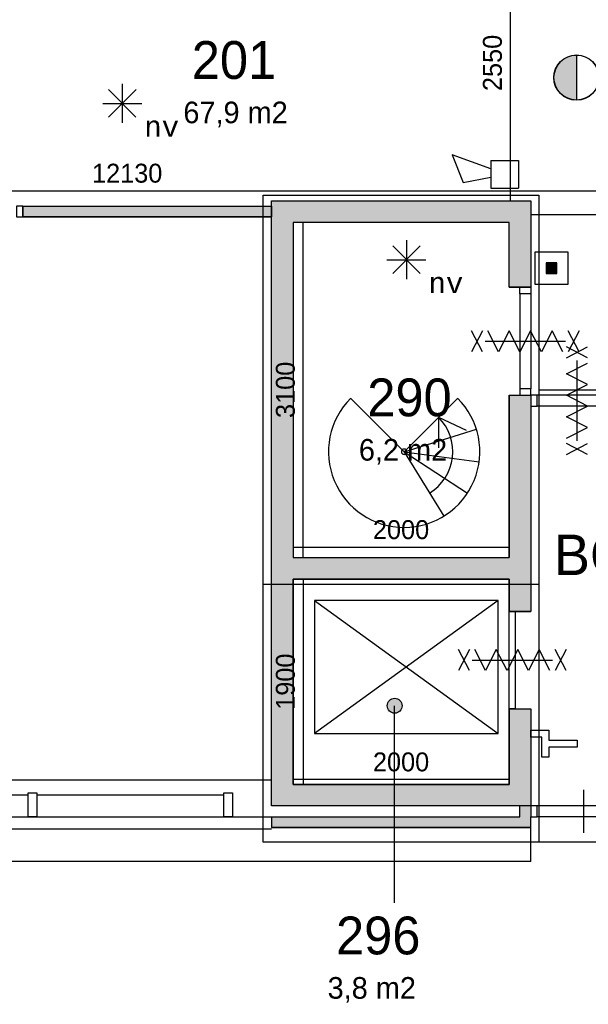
# Model space of a CAD drawing. Extents: x 393774 to 561444, y -100020 to -6220.
# Tile 35 of 47: x 518014 to 523277, y -38855 to -29745. Entities that reach past the tile are written whole.
import ezdxf
from ezdxf.enums import TextEntityAlignment as Align

# ---------------------------------------------------------------- set-up
doc = ezdxf.new("R2010")
doc.units = 0
doc.header["$MEASUREMENT"] = 0
doc.header["$PDMODE"] = 35
doc.header["$PDSIZE"] = -0.5
doc.layers.get('0').update_dxf_attribs({"linetype": 'CONTINUOUS'})
doc.layers.get('DEFPOINTS').update_dxf_attribs({"linetype": 'CONTINUOUS'})
for name, color, linetype in [('AA$1A---_ARCEER', 252, 'CONTINUOUS'), ('AL00---_BRANDBEVEILIGING', 252, 'CONTINUOUS'), ('AL21----_BUITENWAND', 252, 'CONTINUOUS'), ('AL22----_BINNENWAND', 252, 'CONTINUOUS'), ('AL24----_TRAPPEN', 252, 'CONTINUOUS'), ('AL31----_BUITENKOZIJN', 252, 'CONTINUOUS'), ('AL32----_BINNENKOZIJN', 252, 'CONTINUOUS'), ('AM$1A---_MAATVOERING', 252, 'CONTINUOUS'), ('Brandweer', 252, 'CONTINUOUS'), ('LAYER01', 252, 'CONTINUOUS'), ('M2', 252, 'CONTINUOUS'), ('OMPARTIMENTERING', 252, 'CONTINUOUS')]:
    doc.layers.add(name, color=color, linetype=linetype)
doc.styles.add('B-01', font='b-gbp')
doc.styles.add('MONOTXT', font='MONOTXT')
doc.dimstyles.new('BBA_STAND', dxfattribs={"dimtxt": 175, "dimasz": 1, "dimexe": 1, "dimexo": 0.001, "dimgap": 75, "dimtad": 1, "dimdec": 0, "dimzin": 0, "dimdsep": 46, "dimtxsty": 'B-01', "dimblk": 'NONE', "dimblk1": 'NONE', "dimblk2": 'PIJL1', "dimcen": 1, "dimse1": 1, "dimse2": 1, "dimclrd": 256, "dimclre": 1, "dimclrt": 256, "dimadec": 0, "dimazin": 0, "dimtfac": 1, "dimtdec": 0, "dimtmove": 0, "dimatfit": 0, "dimldrblk": 'PIJL1', "dimfxl": 1, "dimtolj": 1, "dimtzin": 0, "dimarcsym": 0})

# ---------------------------------------------------------------- blocks, each defined once
blk = doc.blocks.new('*D40')
at = {"layer": 'AM$1A---_MAATVOERING', "lineweight": -2, "transparency": 16777216}
blk.add_line((514594.3, -36779.1), (520344.3, -36779.1), dxfattribs=at)
at = {"layer": 'DEFPOINTS', "color": 0, "transparency": 16777216}
for p in [(514594.3, -36645.1), (520344.3, -36645.1), (520344.3, -36779.1)]:
    blk.add_point(p, dxfattribs=at)
at = {"layer": 'AM$1A---_MAATVOERING', "transparency": 16777216, "insert": (517469.3, -36616.6), "char_height": 175, "attachment_point": 5, "style": 'B-01'}
blk.add_mtext('\\A1;5750', dxfattribs=at)
blk = doc.blocks.new('_None')
blk = doc.blocks.new('PIJL1')
at = {"color": 1, "linetype": 'ByBlock'}
blk.add_line((0, 82.6), (0, -82.6), dxfattribs=at)
blk.add_solid([(-100, 16.7), (-100, -16.7), (0, 0)], dxfattribs=at)
blk = doc.blocks.new('*D42')
at = {"layer": 'AM$1A---_MAATVOERING', "lineweight": -2, "transparency": 16777216}
blk.add_line((522544.3, -34627.1), (520544.3, -34627.1), dxfattribs=at)
at = {"layer": 'DEFPOINTS', "color": 0, "transparency": 16777216}
for p in [(520544.3, -34521.1), (522544.3, -34521.1), (520544.3, -34627.1)]:
    blk.add_point(p, dxfattribs=at)
at = {"layer": 'AM$1A---_MAATVOERING', "transparency": 16777216, "insert": (521544.3, -34464.6), "char_height": 175, "attachment_point": 5, "style": 'B-01'}
blk.add_mtext('\\A1;2000', dxfattribs=at)
blk = doc.blocks.new('*D43')
at = {"layer": 'AM$1A---_MAATVOERING', "lineweight": -2, "transparency": 16777216}
blk.add_line((520636.9, -34720.1), (520636.9, -31620.1), dxfattribs=at)
at = {"layer": 'DEFPOINTS', "color": 0, "transparency": 16777216}
for p in [(520636.9, -31620.1), (520870.9, -31620.1), (520870.9, -34720.1)]:
    blk.add_point(p, dxfattribs=at)
at = {"layer": 'AM$1A---_MAATVOERING', "transparency": 16777216, "insert": (520474.4, -33170.1), "char_height": 175, "attachment_point": 5, "rotation": 90, "style": 'B-01'}
blk.add_mtext('\\A1;3100', dxfattribs=at)
blk = doc.blocks.new('*D44')
at = {"layer": 'AM$1A---_MAATVOERING', "lineweight": -2, "transparency": 16777216}
blk.add_line((520636.9, -34920.1), (520636.9, -36820.1), dxfattribs=at)
at = {"layer": 'DEFPOINTS', "color": 0, "transparency": 16777216}
for p in [(520636.9, -34920.1), (520636.9, -36820.1), (520636.9, -36820.1)]:
    blk.add_point(p, dxfattribs=at)
at = {"layer": 'AM$1A---_MAATVOERING', "transparency": 16777216, "insert": (520474.4, -35870.1), "char_height": 175, "attachment_point": 5, "rotation": 90, "style": 'B-01'}
blk.add_mtext('\\A1;1900', dxfattribs=at)
blk = doc.blocks.new('*D45')
at = {"layer": 'AM$1A---_MAATVOERING', "lineweight": -2, "transparency": 16777216}
blk.add_line((522544.3, -36776.1), (520544.3, -36776.1), dxfattribs=at)
at = {"layer": 'DEFPOINTS', "color": 0, "transparency": 16777216}
for p in [(520544.3, -36686.1), (522544.3, -36686.1), (520544.3, -36776.1)]:
    blk.add_point(p, dxfattribs=at)
at = {"layer": 'AM$1A---_MAATVOERING', "transparency": 16777216, "insert": (521544.3, -36613.6), "char_height": 175, "attachment_point": 5, "style": 'B-01'}
blk.add_mtext('\\A1;2000', dxfattribs=at)
blk = doc.blocks.new('*D142')
at = {"layer": 'AM$1A---_MAATVOERING', "lineweight": -2, "transparency": 16777216}
blk.add_line((522553.3, -28870.1), (522553.3, -31420.1), dxfattribs=at)
at = {"layer": 'DEFPOINTS', "color": 0, "transparency": 16777216}
for p in [(524650.9, -28870.1), (522553.3, -31420.1), (524650.9, -31420.1)]:
    blk.add_point(p, dxfattribs=at)
at = {"layer": 'AM$1A---_MAATVOERING', "transparency": 16777216, "insert": (522390.8, -30145.1), "char_height": 175, "attachment_point": 5, "rotation": 90, "style": 'B-01'}
blk.add_mtext('\\A1;2550', dxfattribs=at)
blk = doc.blocks.new('*D147')
at = {"layer": 'AM$1A---_MAATVOERING', "lineweight": -2, "transparency": 16777216}
blk.add_line((522744.3, -31547.2), (525074.3, -31547.2), dxfattribs=at)
at = {"layer": 'DEFPOINTS', "color": 0, "transparency": 16777216}
for p in [(522744.3, -31531.9), (525074.3, -31531.9), (525074.3, -31547.2)]:
    blk.add_point(p, dxfattribs=at)
at = {"layer": 'AM$1A---_MAATVOERING', "transparency": 16777216, "insert": (523909.3, -31384.7), "char_height": 175, "attachment_point": 5, "style": 'B-01'}
blk.add_mtext('\\A1;2330', dxfattribs=at)
blk = doc.blocks.new('*D148')
at = {"layer": 'AM$1A---_MAATVOERING', "lineweight": -2, "transparency": 16777216}
blk.add_line((512944.3, -31329), (525074.3, -31329), dxfattribs=at)
at = {"layer": 'DEFPOINTS', "color": 0, "transparency": 16777216}
for p in [(525074.3, -29308.3), (512944.3, -29977), (525074.3, -31329)]:
    blk.add_point(p, dxfattribs=at)
at = {"layer": 'AM$1A---_MAATVOERING', "transparency": 16777216, "insert": (519009.3, -31166.5), "char_height": 175, "attachment_point": 5, "style": 'B-01'}
blk.add_mtext('\\A1;12130', dxfattribs=at)
blk = doc.blocks.new('*D178')
at = {"layer": 'AM$1A---_MAATVOERING', "lineweight": -2, "transparency": 16777216}
blk.add_line((524725.4, -31420.1), (524725.4, -18120.1), dxfattribs=at)
at = {"layer": 'DEFPOINTS', "color": 0, "transparency": 16777216}
for p in [(523642.7, -18120.1), (524725.4, -18120.1), (522471.3, -31420.1)]:
    blk.add_point(p, dxfattribs=at)
at = {"layer": 'AM$1A---_MAATVOERING', "transparency": 16777216, "insert": (524562.9, -24770.1), "char_height": 175, "attachment_point": 5, "rotation": 90, "style": 'B-01'}
blk.add_mtext('\\A1;13300', dxfattribs=at)

msp = doc.modelspace()

# ---------------------------------------------------------------- hatches: boundary and pattern name
at = {"layer": 'AA$1A---_ARCEER'}
for points in [[(522544.3, -31620.1), (522544.3, -32220.1), (522744.3, -32220.1), (522744.3, -31420.1), (520344.3, -31420.1), (520344.3, -34820.1), (520344.3, -37020.1), (522744.3, -37020.1), (522744.3, -36120.1), (522544.3, -36120.1), (522544.3, -36820.1), (520544.3, -36820.1), (520544.3, -34920.1), (522544.3, -34920.1), (522544.3, -35220.1), (522744.3, -35220.1), (522744.3, -34820.1), (522744.3, -33220.1), (522544.3, -33220.1), (522544.3, -34720.1), (520544.3, -34720.1), (520544.3, -31620.1)], [(520344.3, -31570.1), (520344.3, -31470.1), (518044.3, -31470.1), (518044.3, -31570.1)], [(522744.3, -37220.1), (522744.3, -37020.1), (522644.3, -37020.1), (522644.3, -37120.1), (520344.3, -37120.1), (520344.3, -37220.1)]]:
    msp.add_hatch(color=256, dxfattribs=at).paths.add_polyline_path(points)
at = {"layer": 'AL00---_BRANDBEVEILIGING'}
msp.add_hatch(color=256, dxfattribs=at).paths.add_polyline_path([(522886.5, -32094.1), (522986.5, -32094.1), (522986.5, -31994.1), (522886.5, -31994.1)])
at = {"layer": 'Brandweer'}
msp.add_hatch(color=256, dxfattribs=at).paths.add_polyline_path([(523167.9, -30488.9), (523167.9, -30072.5, 1)])
at = {"layer": 'LAYER01'}
msp.add_hatch(color=256, dxfattribs=at).paths.add_polyline_path([(521484.7, -36161.5, 1), (521484.7, -36024, 1)])

# ---------------------------------------------------------------- linework, layer by layer
at = {"layer": 'AL00---_BRANDBEVEILIGING'}
msp.add_lwpolyline([(522786.5, -32194), (522786.5, -31894.1), (523086.5, -31894.1), (523086.5, -32194.1), (522786.5, -32194.1)], dxfattribs=at)
msp.add_lwpolyline([(522886.5, -32094.1), (522986.5, -32094.1), (522986.5, -31994.1), (522886.5, -31994.1)], close=True, dxfattribs=at)
at = {"layer": 'AL21----_BUITENWAND'}
for points in [[(518094.3, -36920.1), (517244.3, -36920.1)], [(518094.3, -36920.1), (517244.3, -36920.1)], [(519904.3, -36920.1), (518174.3, -36920.1)], [(519904.3, -36920.1), (518174.3, -36920.1)], [(517244.3, -37120.1), (520344.3, -37120.1)], [(517244.3, -37120.1), (520344.3, -37120.1)], [(520344.3, -37234.1), (517244.3, -37234.1)], [(520344.3, -37234.1), (517244.3, -37234.1)], [(522744.3, -37534.1), (517244.3, -37534.1)], [(522644.3, -37534.1), (517244.3, -37534.1)]]:
    msp.add_lwpolyline(points, dxfattribs=at)
for points in [[(518174.3, -37120.1), (518094.3, -37120.1), (518094.3, -36900.1), (518174.3, -36900.1)], [(518174.3, -37120.1), (518094.3, -37120.1), (518094.3, -36900.1), (518174.3, -36900.1)], [(519984.3, -37120.1), (519904.3, -37120.1), (519904.3, -36900.1), (519984.3, -36900.1)], [(519984.3, -37120.1), (519904.3, -37120.1), (519904.3, -36900.1), (519984.3, -36900.1)]]:
    msp.add_lwpolyline(points, close=True, dxfattribs=at)
at = {"layer": 'AL22----_BINNENWAND'}
for p, q in [((518044.3, -31470.1), (518044.3, -31570.1)), ((520344.3, -37120.1), (520344.3, -37220.1))]:
    msp.add_line(p, q, dxfattribs=at)
for points in [[(520344.3, -34820.1), (520344.3, -31420.1)], [(520344.3, -31420.1), (522744.3, -31420.1)], [(522744.3, -31420.1), (522744.3, -32220.1)], [(518044.3, -31470.1), (520344.3, -31470.1)], [(518044.3, -31470.1), (520344.3, -31470.1)], [(518044.3, -31470.1), (520344.3, -31470.1)], [(520344.3, -31470.1), (520344.3, -31570.1)], [(520344.3, -31570.1), (520344.3, -31470.1)], [(520344.3, -31570.1), (520344.3, -31470.1)], [(520344.3, -31570.1), (518044.3, -31570.1)], [(518044.3, -31570.1), (520344.3, -31570.1)], [(518044.3, -31570.1), (520344.3, -31570.1)], [(520544.3, -31620.1), (520544.3, -34720.1)], [(522544.3, -31620.1), (520544.3, -31620.1)], [(522544.3, -32220.1), (522544.3, -31620.1)], [(522744.3, -32220.1), (522544.3, -32220.1)], [(522544.3, -32220.1), (522744.3, -32220.1)], [(522544.3, -32220.1), (522744.3, -32220.1)], [(522544.3, -34720.1), (522544.3, -33220.1)], [(522544.3, -33220.1), (522544.3, -34720.1)], [(522544.3, -33220.1), (522544.3, -34720.1)], [(522544.3, -33220.1), (522744.3, -33220.1)], [(522544.3, -33220.1), (522744.3, -33220.1)], [(522544.3, -33220.1), (522744.3, -33220.1)], [(522744.3, -33220.1), (522744.3, -35220.1)], [(522744.3, -33220.1), (522744.3, -35220.1)], [(522744.3, -33220.1), (522744.3, -34820.1)], [(520544.3, -34720.1), (522544.3, -34720.1)], [(520544.3, -34720.1), (522544.3, -34720.1)], [(520344.3, -37020.1), (520344.3, -34820.1)], [(522744.3, -34820.1), (522744.3, -35220.1)], [(522544.3, -34920.1), (520544.3, -34920.1)], [(520544.3, -34920.1), (522544.3, -34920.1)], [(520544.3, -34920.1), (522544.3, -34920.1)], [(520544.3, -34920.1), (520544.3, -36820.1)], [(520544.3, -36820.1), (520544.3, -34920.1)], [(520544.3, -36820.1), (520544.3, -34920.1)], [(522544.3, -35220.1), (522544.3, -34920.1)], [(522544.3, -34920.1), (522544.3, -35220.1)], [(522544.3, -34920.1), (522544.3, -35220.1)], [(520744.3, -35120.1), (522444.3, -36350.1)], [(522444.3, -35120.1), (520744.3, -36350.1)], [(520744.3, -35120.1), (522444.3, -36350.1)], [(522444.3, -35120.1), (520744.3, -36350.1)], [(522744.3, -35220.1), (522544.3, -35220.1)], [(522604.3, -35220.1), (522544.3, -35220.1)], [(522544.3, -35220.1), (522744.3, -35220.1)], [(522604.3, -35220.1), (522544.3, -35220.1)], [(522544.3, -35220.1), (522744.3, -35220.1)], [(522744.3, -36120.1), (522744.3, -37020.1), (520344.3, -37020.1)], [(522744.3, -36120.1), (522744.3, -37020.1), (520344.3, -37020.1)], [(522544.3, -36120.1), (522544.3, -36820.1), (520544.3, -36820.1)], [(522544.3, -36120.1), (522544.3, -36820.1), (520544.3, -36820.1)], [(522544.3, -36820.1), (522544.3, -36120.1)], [(522544.3, -36120.1), (522744.3, -36120.1)], [(522604.3, -36120.1), (522544.3, -36120.1)], [(522544.3, -36120.1), (522744.3, -36120.1)], [(522604.3, -36120.1), (522544.3, -36120.1)], [(522544.3, -36120.1), (522744.3, -36120.1)], [(522744.3, -36120.1), (522744.3, -37020.1)], [(520544.3, -36820.1), (522544.3, -36820.1)], [(522744.3, -37020.1), (520344.3, -37020.1)], [(520344.3, -37120.1), (522644.3, -37120.1), (522644.3, -37020.1)], [(520344.3, -37120.1), (522644.3, -37120.1), (522644.3, -37020.1)], [(520344.3, -37120.1), (522644.3, -37120.1)], [(520344.3, -37220.1), (522744.3, -37220.1), (522744.3, -37220.1)], [(522744.3, -37220.1), (520344.3, -37220.1)]]:
    msp.add_lwpolyline(points, dxfattribs=at)
msp.add_lwpolyline([(522444.3, -36350.1), (522444.3, -35120.1), (520744.3, -35120.1), (520744.3, -36350.1)], close=True, dxfattribs=at)
msp.add_lwpolyline([(522444.3, -36350.1), (522444.3, -35120.1), (520744.3, -35120.1), (520744.3, -36350.1)], close=True, dxfattribs=at)
at = {"layer": 'AL24----_TRAPPEN'}
for points in [[(521078, -33247.3, 2.414216), (522068, -33247.3)], [(521808.6, -34125.7, 0.484683), (521891.2, -33424.1)]]:
    msp.add_lwpolyline(points, format="xyb", dxfattribs=at)
for points in [[(521573, -33742.3), (521080.7, -33250)], [(521573, -33742.3), (522065.3, -33250)], [(521891.2, -33424.1), (522147.6, -33541.6)], [(521891.2, -33424.1), (521891.2, -33706.2)], [(521573, -33742.3), (522241.6, -33535.2)], [(521573, -33742.3), (522266.6, -33836.8)], [(521573, -33742.3), (522158.5, -34125.9)], [(521573, -33742.3), (521939.4, -34338.7)]]:
    msp.add_lwpolyline(points, dxfattribs=at)
msp.add_lwpolyline([(521590.7, -33724.6, 1), (521555.3, -33760, 1)], format="xyb", close=True, dxfattribs=at)
at = {"layer": 'AL31----_BUITENKOZIJN'}
for points in [[(523232.5, -36869.3), (523232.5, -37069.3), (523232.5, -37269.3)], [(524577.4, -37020.1), (522804, -37020.1)], [(524577.4, -37119.1), (522804, -37119.1)]]:
    msp.add_lwpolyline(points, dxfattribs=at)
msp.add_lwpolyline([(522744.3, -37119.1), (522804, -37119.1), (522804, -37020.1), (522744.3, -37020.1)], close=True, dxfattribs=at)
at = {"layer": 'AL32----_BINNENKOZIJN'}
for points in [[(518044.3, -31470.1), (517984.5, -31470.1), (517984.5, -31569.8), (518044.3, -31569.8)], [(522744.3, -32220.1), (522744.3, -32280.1), (522644.3, -32280.1), (522644.3, -32220.1)], [(522744.3, -33220.1), (522744.3, -33160.3), (522644.5, -33160.3), (522644.5, -33220.1)], [(522744.3, -33320.1), (522804, -33320.1), (522804, -33220.3), (522744.3, -33220.3)]]:
    msp.add_lwpolyline(points, close=True, dxfattribs=at)
for points in [[(522644.3, -32280.1), (522644.5, -33160.3)], [(522744.3, -32280.1), (522744.3, -33160.3)], [(522494.3, -32720.2), (522694.3, -32720.2), (522894.3, -32720.2)], [(524277.5, -33220.3), (522804, -33220.3)], [(524277.5, -33320.1), (522804, -33320.1)], [(522544.3, -36120.1), (522544.3, -35220.1)], [(522544.3, -36120.1), (522544.3, -35220.1)], [(522604.3, -36120.1), (522604.3, -35220.1)], [(522604.3, -36120.1), (522604.3, -35220.1)], [(522374.3, -35670.1), (522574.3, -35670.1), (522774.3, -35670.1)], [(522404.3, -35670.1), (522604.3, -35670.1), (522804.3, -35670.1)], [(522744.3, -37534.1), (522744.3, -37534.1), (522744.3, -37119.1)]]:
    msp.add_lwpolyline(points, dxfattribs=at)
at = {"layer": 'Brandweer'}
for p, q in [((523167.9, -30071.2), (523167.9, -30490.2)), ((518836.2, -30391.3, 2600), (519090.7, -30645.7, 2600)), ((518836.2, -30647, 2600), (519092, -30391.3, 2600)), ((518963.5, -30338.6, 2600), (518963.5, -30698.4, 2600)), ((518782.6, -30519.4, 2600), (519144.3, -30519.4, 2600)), ((522016.5, -30995.9), (522119, -31252.3)), ((522375.5, -31124.1), (522016.5, -30995.9)), ((522375.5, -31047.2), (522632, -31047.2)), ((522375.5, -31047.2), (522375.5, -31303.6)), ((522632, -31047.2), (522632, -31303.6)), ((522119, -31252.3), (522375.5, -31201)), ((522375.5, -31303.6), (522632, -31303.6)), ((521594.1, -31785.5), (521594.1, -32145.4)), ((521466.8, -31838.2), (521721.3, -32092.7)), ((521466.8, -32093.9), (521722.6, -31838.2)), ((521413.2, -31966.3), (521774.9, -31966.3))]:
    msp.add_line(p, q, dxfattribs=at)
for points in [[(522296.8, -32817), (522196.8, -32623.4)], [(522296.8, -32623.4), (522196.8, -32817)], [(523040.8, -32817), (522941.8, -32623.4), (522842.8, -32817), (522743.8, -32623.4), (522644.8, -32817), (522545.8, -32623.4), (522446.8, -32817), (522347.8, -32623.4)], [(523191.8, -32817), (523091.8, -32623.4)], [(523191.8, -32623.4), (523091.8, -32817)], [(522321.8, -32720.2), (523066.8, -32720.2)], [(522321.8, -32720.2), (523066.8, -32720.2)], [(523075.7, -32872.7), (523269.2, -32772.7)], [(523269.2, -32872.7), (523075.7, -32772.7)], [(523075.7, -33616.7), (523269.2, -33517.7), (523075.7, -33418.7), (523269.2, -33319.7), (523075.7, -33220.7), (523269.2, -33121.7), (523075.7, -33022.7), (523269.2, -32923.7)], [(523172.4, -32897.7), (523172.4, -33642.7)], [(523172.4, -32897.7), (523172.4, -33642.7)], [(523172.4, -33070.2), (523172.4, -33270.2), (523172.4, -33470.2)], [(523075.7, -33767.7), (523269.2, -33667.7)], [(523269.2, -33767.7), (523075.7, -33667.7)], [(522176.8, -35573.3), (522076.8, -35766.8)], [(522176.8, -35766.8), (522076.8, -35573.3)], [(522920.8, -35766.8), (522821.8, -35573.3), (522722.8, -35766.8), (522623.8, -35573.3), (522524.8, -35766.8), (522425.8, -35573.3), (522326.8, -35766.8), (522227.8, -35573.3)], [(523071.8, -35573.3), (522971.8, -35766.8)], [(523071.8, -35766.8), (522971.8, -35573.3)], [(522201.8, -35670.1), (522946.8, -35670.1)], [(522201.8, -35670.1), (522946.8, -35670.1)]]:
    msp.add_lwpolyline(points, dxfattribs=at)
msp.add_lwpolyline([(522744.3, -36383.1), (522744.3, -36317.6), (522912.6, -36317.6), (522912.6, -36411.1), (523174.4, -36411.1), (523174.4, -36476.6), (522912.6, -36476.6), (522912.6, -36570.1), (522847.1, -36570.1), (522847.1, -36383.1)], close=True, dxfattribs=at)
for radius in [209.5, 208.2]:
    msp.add_circle((523167.9, -30280.7), radius, dxfattribs=at)
at = {"layer": 'LAYER01'}
msp.add_line((521484.7, -37917.7), (521484.7, -36092.8), dxfattribs=at)
msp.add_circle((521484.7, -36092.8), 68.8, dxfattribs=at)
at = {"layer": 'OMPARTIMENTERING', "ltscale": 800}
for p, q in [((520269.3, -31370.1), (522819.3, -31370.1)), ((520269.3, -37356.1), (520269.3, -31370.1)), ((522819.3, -31370.1), (522819.3, -37356.1)), ((522819.3, -33170.1), (529124.3, -33170.1)), ((522819.3, -34970.1), (520269.3, -34970.1)), ((529124.3, -37356.1), (520269.3, -37356.1))]:
    msp.add_line(p, q, dxfattribs=at)

# ---------------------------------------------------------------- texts
at = {"layer": 'Brandweer', "style": 'MONOTXT'}
for p in [(519329, -30734.8, 2600), (521959.6, -32181.8)]:
    msp.add_text('nv', height=185.94, dxfattribs=at).set_placement(p, align=Align.MIDDLE)
at = {"layer": 'LAYER01', "style": 'B-01'}
for s, height, p in [('201', 350, (519607.3, -30293.1)), ('290', 350, (521231.7, -33414.7)), ('BC C2', 375, (522957.8, -34884.4)), ('296', 350, (520942.4, -38393.4))]:
    msp.add_text(s, height=height, rotation=0, dxfattribs=at).set_placement(p)
at = {"layer": 'M2', "char_height": 200, "width": 1805, "attachment_point": 1, "style": 'B-01'}
for s, insert in [('67,9 m2', (519529.3, -30503.1)), ('6,2 m2', (521153.7, -33624.7)), ('3,8 m2', (520864.4, -38603.4))]:
    msp.add_mtext(s, dxfattribs=dict(at, insert=insert))

# ---------------------------------------------------------------- dimensions: what is measured, and where the dimension line sits
at = {"layer": 'AM$1A---_MAATVOERING'}
for base, p1, p2, picture, middle in [((524725.4, -18120.1), (522471.3, -31420.1), (523642.7, -18120.1), '*D178', (524562.9, -24770.1)), ((522553.3, -31420.1), (524650.9, -28870.1), (524650.9, -31420.1), '*D142', (522390.8, -30145.1)), ((520636.9, -31620.1), (520870.9, -34720.1), (520870.9, -31620.1), '*D43', (520474.4, -33170.1)), ((520636.9, -36820.1), (520636.9, -34920.1), (520636.9, -36820.1), '*D44', (520474.4, -35870.1))]:
    dim = msp.add_linear_dim(base=base, p1=p1, p2=p2, angle=270, dimstyle='BBA_STAND', dxfattribs=at)
    dim.commit()
    dim.dimension.update_dxf_attribs({"geometry": picture, "text_midpoint": middle})
for base, p1, p2, picture, middle in [((525074.3, -31329), (512944.3, -29977), (525074.3, -29308.3), '*D148', (519009.3, -31166.5)), ((525074.3, -31547.2), (522744.3, -31531.9), (525074.3, -31531.9), '*D147', (523909.3, -31384.7)), ((520544.3, -34627.1), (522544.3, -34521.1), (520544.3, -34521.1), '*D42', (521544.3, -34464.6)), ((520344.3, -36779.1), (514594.3, -36645.1), (520344.3, -36645.1), '*D40', (517469.3, -36616.6)), ((520544.3, -36776.1), (522544.3, -36686.1), (520544.3, -36686.1), '*D45', (521544.3, -36613.6))]:
    dim = msp.add_linear_dim(base=base, p1=p1, p2=p2, dimstyle='BBA_STAND', dxfattribs=at)
    dim.commit()
    dim.dimension.update_dxf_attribs({"geometry": picture, "text_midpoint": middle})

doc.saveas('drawing.dxf')
